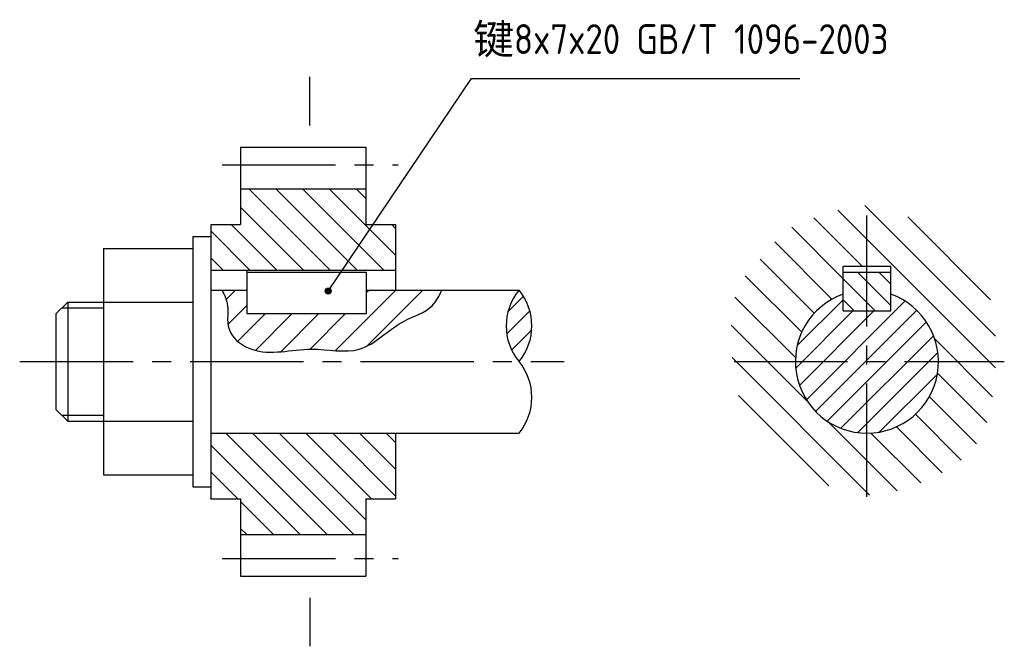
# Model space of a CAD drawing. Header units: millimetres. Extents: x -5306 to -5141, y 8738 to 8843.
import ezdxf

# ---------------------------------------------------------------- set-up
doc = ezdxf.new("R2010")
doc.units = ezdxf.units.MM
doc.linetypes.add('CENTER2', pattern=[28.575000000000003, 19.05, -3.175, 3.175, -3.175])
doc.layers.get('0').update_dxf_attribs({"color": 5})
for name, color, linetype in [('ST剖面线', 7, 'Continuous'), ('ST点画线', 1, 'CENTER2'), ('ST细实线', 7, 'Continuous'), ('辅助线', 7, 'Continuous')]:
    doc.layers.add(name, color=color, linetype=linetype)
doc.layers.add('ST粗实线', color=7, linetype='Continuous', lineweight=30)
doc.styles.get("Standard").update_dxf_attribs({"font": 'gbenor.shx', "height": 25})

msp = doc.modelspace()

# ---------------------------------------------------------------- hatches: boundary and pattern name
h = msp.add_hatch()
h.set_pattern_fill('ANSI31', angle=90)
h.set_pattern_definition([(135, (0, 0), (-2.245064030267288, -2.245064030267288), [])])
h.paths.add_polyline_path([(-5246.725240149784, 8808.746522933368), (-5247.936792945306, 8808.746522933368), (-5247.936792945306, 8814.746522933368), (-5268.936792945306, 8814.746522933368), (-5268.936792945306, 8808.746522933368), (-5273.936792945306, 8808.746522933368), (-5273.936792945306, 8801.04652293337), (-5251.915872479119, 8801.04652293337)])
h.paths.add_polyline_path([(-5242.936792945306, 8808.746522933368), (-5246.725240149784, 8808.746522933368), (-5251.915872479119, 8801.04652293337), (-5242.936792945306, 8801.04652293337)])
h.paths.add_polyline_path([(-5242.936792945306, 8773.746522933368), (-5273.936792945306, 8773.746522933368), (-5273.936792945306, 8762.746522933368), (-5268.936792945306, 8762.746522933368), (-5268.936792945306, 8756.746522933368), (-5247.936792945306, 8756.746522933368), (-5247.936792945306, 8762.746522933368), (-5242.936792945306, 8762.746522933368)])
h = msp.add_hatch()
h.set_pattern_fill('ANSI31', color=256)
h.set_pattern_definition([(45, (0, 0), (-2.245064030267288, 2.245064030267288), [])])
edge = h.paths.add_edge_path()
edge.add_spline(control_points=[(-5272.058624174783, 8797.746522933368), (-5271.644583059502, 8796.885657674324), (-5270.916872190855, 8795.372617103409), (-5271.222740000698, 8792.918762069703), (-5270.759968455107, 8789.824267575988), (-5265.378131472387, 8786.193419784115), (-5257.841499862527, 8788.730928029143), (-5248.288858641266, 8786.369253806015), (-5242.931800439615, 8792.604725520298), (-5236.93648816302, 8794.171685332), (-5235.638120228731, 8796.788257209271), (-5235.162619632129, 8797.746522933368)], knot_values=[0, 0, 0, 0, 2.789637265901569, 4.903013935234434, 7.297786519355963, 11.81071262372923, 21.9159874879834, 29.90620524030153, 38.77240951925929, 44.13554059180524, 47.23466958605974, 47.23466958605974, 47.23466958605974, 47.23466958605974], degree=3, periodic=0)
edge.add_line((-5235.162619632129, 8797.746522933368), (-5247.852965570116, 8797.746522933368))
edge.add_line((-5247.852965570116, 8797.746522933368), (-5247.852965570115, 8793.746522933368))
edge.add_line((-5247.852965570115, 8793.746522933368), (-5267.852965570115, 8793.74652293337))
edge.add_line((-5267.852965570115, 8793.74652293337), (-5267.852965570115, 8797.746522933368))
edge.add_line((-5267.852965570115, 8797.746522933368), (-5272.058624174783, 8797.746522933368))
at = {"layer": 'ST剖面线'}
h = msp.add_hatch(dxfattribs=at)
h.set_pattern_fill('ANSI31', scale=30, angle=90, style=0)
h.set_pattern_definition([(135, (-5339.355325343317, 8705.966633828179), (-2.651650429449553, -2.651650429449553), [])])
edge = h.paths.add_edge_path()
edge.add_line((-5167.87399432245, 8801.746522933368), (-5159.87399432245, 8801.746522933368))
edge.add_line((-5159.87399432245, 8801.746522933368), (-5159.87399432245, 8797.060231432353))
edge.add_arc((-5163.87399432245, 8785.746522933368), 12.00000000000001, 0, 70.52877936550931, ccw=False)
edge.add_line((-5151.87399432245, 8785.746522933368), (-5142.259881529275, 8785.746522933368))
edge.add_spline(control_points=[(-5142.259881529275, 8785.746522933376), (-5142.184011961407, 8788.41315418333), (-5142.546104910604, 8795.926904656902), (-5145.360173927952, 8803.700794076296), (-5157.551015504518, 8810.788009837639), (-5165.530474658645, 8813.224240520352), (-5170.406811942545, 8810.345059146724)], knot_values=[108.1098856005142, 108.1098856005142, 108.1098856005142, 108.1098856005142, 118.2710208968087, 136.2628301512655, 146.6466555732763, 163.2216124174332, 163.2216124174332, 163.2216124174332, 163.2216124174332], degree=3, periodic=0)
edge.add_spline(control_points=[(-5170.406811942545, 8810.345059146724), (-5171.687716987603, 8810.126049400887), (-5174.717819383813, 8809.607961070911), (-5178.67408164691, 8806.883749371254), (-5181.824907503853, 8802.773125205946), (-5184.156338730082, 8800.27414123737), (-5185.415902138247, 8798.924056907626)], knot_values=[0, 0, 0, 0, 3.870817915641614, 9.15678698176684, 13.86704517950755, 19.4021202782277, 19.4021202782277, 19.4021202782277, 19.4021202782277], degree=3, periodic=0)
edge.add_spline(control_points=[(-5185.415902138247, 8798.924056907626), (-5187.454050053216, 8792.22833941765), (-5186.470871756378, 8781.190162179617), (-5181.71104622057, 8769.593567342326), (-5173.06663138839, 8766.492910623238), (-5167.798481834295, 8763.4661319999), (-5164.078848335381, 8763.368291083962), (-5163.873994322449, 8763.367440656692)], knot_values=[0, 0, 0, 0, 22.61455356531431, 33.92079664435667, 45.47793358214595, 58.96508084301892, 59.74250785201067, 59.74250785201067, 59.74250785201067, 59.74250785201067], degree=3, periodic=0)
edge.add_line((-5163.87399432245, 8763.367440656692), (-5163.87399432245, 8773.746522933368))
edge.add_arc((-5163.87399432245, 8785.746522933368), 12.00000000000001, 109.4712206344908, 269.9999999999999, ccw=False)
edge.add_line((-5167.87399432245, 8797.060231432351), (-5167.87399432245, 8801.746522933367))
edge = h.paths.add_edge_path(flags=16)
edge.add_spline(control_points=[(-5163.873994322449, 8763.367440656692), (-5159.227098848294, 8763.348149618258), (-5147.728607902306, 8767.926281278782), (-5143.390138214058, 8774.428813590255), (-5142.35742957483, 8782.317945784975), (-5142.259881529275, 8785.746522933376)], knot_values=[59.74250785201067, 59.74250785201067, 59.74250785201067, 59.74250785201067, 77.37761295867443, 95.04537348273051, 108.1098856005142, 108.1098856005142, 108.1098856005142, 108.1098856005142], degree=3, periodic=0)
edge.add_line((-5142.259881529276, 8785.746522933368), (-5151.87399432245, 8785.746522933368))
edge.add_arc((-5163.87399432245, 8785.746522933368), 12.00000000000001, -90, 0, ccw=False)
edge.add_line((-5163.87399432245, 8773.746522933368), (-5163.87399432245, 8763.367440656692))
h = msp.add_hatch(dxfattribs=at)
h.set_pattern_fill('ANSI31', scale=20, angle=90, style=0)
h.set_pattern_definition([(135, (-5339.355325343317, 8705.966633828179), (-1.767766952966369, -1.767766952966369), [])])
h.paths.add_polyline_path([(-5167.87399432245, 8794.246522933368), (-5163.87399432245, 8794.246522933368), (-5163.87399432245, 8800.746522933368), (-5167.87399432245, 8800.746522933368)])
h.paths.add_polyline_path([(-5163.87399432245, 8794.246522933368), (-5159.87399432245, 8794.246522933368), (-5159.87399432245, 8800.746522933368), (-5163.87399432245, 8800.746522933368)])
msp.add_hatch(color=7, dxfattribs=at).paths.add_polyline_path([(-5253.746664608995, 8797.588928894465, 1), (-5254.746664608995, 8797.588928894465, 1)])
h = msp.add_hatch(dxfattribs=at)
h.set_pattern_fill('ANSI31', scale=20, style=0)
h.set_pattern_definition([(45, (-5333.482259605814, 8705.96663382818), (-1.767766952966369, 1.767766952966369), [])])
h.paths.add_polyline_path([(-5222.237267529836, 8785.746522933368, 0.3585994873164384), (-5222.237267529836, 8797.746522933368, 0.3585994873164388)])
h = msp.add_hatch(dxfattribs=at)
h.set_pattern_fill('ANSI31', scale=20, style=0)
h.set_pattern_definition([(45, (-5339.355325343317, 8705.966633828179), (-1.767766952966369, 1.767766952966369), [])])
h.paths.add_polyline_path([(-5163.87399432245, 8785.746522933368), (-5175.873994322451, 8785.746522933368, 0.4142135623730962), (-5163.87399432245, 8773.746522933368)])
h.paths.add_polyline_path([(-5163.87399432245, 8773.746522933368, 0.414213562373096), (-5151.873994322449, 8785.746522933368), (-5163.87399432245, 8785.746522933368)])
h.paths.add_polyline_path([(-5151.873994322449, 8785.746522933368, 0.3178372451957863), (-5159.87399432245, 8797.060231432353), (-5159.87399432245, 8794.246522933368), (-5163.87399432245, 8794.246522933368), (-5163.87399432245, 8785.746522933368)])
h.paths.add_polyline_path([(-5163.87399432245, 8785.746522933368), (-5163.87399432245, 8794.246522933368), (-5167.87399432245, 8794.246522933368), (-5167.87399432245, 8797.060231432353, 0.3178372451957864), (-5175.873994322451, 8785.746522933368)])

# ---------------------------------------------------------------- linework, layer by layer
at = {"lineweight": 30}
for p, q in [((-5242.936792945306, 8801.04652293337), (-5273.936792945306, 8801.04652293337)), ((-5267.852965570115, 8793.74652293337), (-5267.852965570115, 8800.74652293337)), ((-5267.852965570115, 8800.74652293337), (-5247.852965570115, 8800.746522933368)), ((-5247.852965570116, 8800.746522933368), (-5247.852965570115, 8793.746522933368)), ((-5291.936792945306, 8795.746522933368), (-5276.936792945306, 8795.746522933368)), ((-5247.852965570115, 8793.746522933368), (-5267.852965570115, 8793.74652293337)), ((-5291.936792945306, 8775.746522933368), (-5276.936792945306, 8775.746522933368))]:
    msp.add_line(p, q, dxfattribs=at)
for p, q in [((-5267.852965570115, 8800.74652293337), (-5267.852965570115, 8801.04652293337)), ((-5298.936792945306, 8794.746522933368), (-5291.936792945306, 8794.746522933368)), ((-5298.936792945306, 8776.746522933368), (-5291.936792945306, 8776.746522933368))]:
    msp.add_line(p, q)
at = {"color": 7, "lineweight": 30}
msp.add_line((-5297.936792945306, 8795.746522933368), (-5297.936792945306, 8775.746522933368), dxfattribs=at)
at = {"layer": 'ST点画线', "color": 7}
for p, q in [((-5272.058624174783, 8818.746522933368), (-5242.521082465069, 8818.746522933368)), ((-5163.87399432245, 8763.042889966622), (-5163.87399432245, 8810.282443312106)), ((-5306, 8785.746522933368), (-5214.648848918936, 8785.746522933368)), ((-5186.15859273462, 8785.746522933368), (-5140.823883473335, 8785.746522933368)), ((-5272.058624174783, 8752.746522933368), (-5242.521082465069, 8752.746522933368))]:
    msp.add_line(p, q, dxfattribs=at)
at = {"layer": 'ST粗实线', "color": 7}
for p, q in [((-5257.340289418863, 8825.377775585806), (-5257.340289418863, 8833.493045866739)), ((-5268.936792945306, 8821.746522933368), (-5247.936792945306, 8821.746522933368)), ((-5268.936792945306, 8821.746522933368), (-5268.936792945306, 8808.746522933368)), ((-5247.936792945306, 8821.746522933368), (-5247.936792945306, 8808.746522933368)), ((-5268.936792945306, 8814.746522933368), (-5247.936792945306, 8814.746522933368)), ((-5273.936792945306, 8808.746522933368), (-5273.936792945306, 8762.746522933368)), ((-5273.936792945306, 8808.746522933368), (-5268.936792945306, 8808.746522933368)), ((-5247.936792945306, 8808.746522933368), (-5242.936792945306, 8808.746522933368)), ((-5242.936792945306, 8808.746522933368), (-5242.936792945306, 8797.74652293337)), ((-5276.936792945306, 8806.746522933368), (-5276.936792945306, 8764.746522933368)), ((-5276.936792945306, 8806.746522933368), (-5273.936792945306, 8806.746522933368)), ((-5291.936792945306, 8804.746522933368), (-5291.936792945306, 8766.746522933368)), ((-5291.936792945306, 8804.746522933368), (-5276.936792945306, 8804.746522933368)), ((-5167.87399432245, 8801.746522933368), (-5159.87399432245, 8801.746522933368)), ((-5167.87399432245, 8794.246522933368), (-5167.87399432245, 8801.746522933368)), ((-5167.87399432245, 8800.746522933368), (-5159.87399432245, 8800.746522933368)), ((-5159.87399432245, 8794.246522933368), (-5159.87399432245, 8801.746522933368)), ((-5273.936792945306, 8797.746522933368), (-5267.852965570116, 8797.746522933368)), ((-5247.852965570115, 8797.746522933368), (-5222.237267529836, 8797.746522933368)), ((-5297.936792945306, 8795.746522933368), (-5291.936792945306, 8795.746522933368)), ((-5167.87399432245, 8794.246522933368), (-5159.87399432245, 8794.246522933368)), ((-5297.936792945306, 8775.746522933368), (-5291.936792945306, 8775.746522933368)), ((-5273.936792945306, 8773.746522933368), (-5222.237267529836, 8773.746522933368)), ((-5242.936792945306, 8773.746522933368), (-5242.936792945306, 8762.746522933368)), ((-5291.936792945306, 8766.746522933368), (-5276.936792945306, 8766.746522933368)), ((-5276.936792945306, 8764.746522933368), (-5273.936792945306, 8764.746522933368)), ((-5273.936792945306, 8762.746522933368), (-5268.936792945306, 8762.746522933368)), ((-5268.936792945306, 8762.746522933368), (-5268.936792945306, 8749.746522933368)), ((-5247.936792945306, 8762.746522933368), (-5242.936792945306, 8762.746522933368)), ((-5247.936792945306, 8762.746522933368), (-5247.936792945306, 8749.746522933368)), ((-5268.936792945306, 8756.746522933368), (-5247.936792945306, 8756.746522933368)), ((-5268.936792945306, 8749.746522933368), (-5247.936792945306, 8749.746522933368)), ((-5257.340289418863, 8746.115270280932), (-5257.340289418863, 8738))]:
    msp.add_line(p, q, dxfattribs=at)
at = {"layer": 'ST粗实线', "color": 5}
for p, q in [((-5299.936792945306, 8793.746522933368), (-5297.936792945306, 8795.746522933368)), ((-5299.936792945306, 8793.746522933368), (-5299.936792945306, 8777.746522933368)), ((-5299.936792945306, 8777.746522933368), (-5297.936792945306, 8775.746522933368))]:
    msp.add_line(p, q, dxfattribs=at)
at = {"layer": 'ST粗实线', "color": 7}
msp.add_arc((-5163.87399432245, 8785.746522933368), 12, 109.4712206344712, 70.5287793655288, dxfattribs=at)
at = {"layer": 'ST细实线', "color": 7}
for p, q in [((-5254.246664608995, 8797.588928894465), (-5230.208695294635, 8833.247852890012)), ((-5230.208695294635, 8833.247852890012), (-5175.133307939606, 8833.247852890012))]:
    msp.add_line(p, q, dxfattribs=at)
msp.add_circle((-5254.246664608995, 8797.588928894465), 0.5, dxfattribs=at)
for centre, start, end in [((-5214.947186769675, 8791.746522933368), 140.5443847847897, 219.4556152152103), ((-5229.527348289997, 8791.746522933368), 320.5443847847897, 39.45561521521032), ((-5229.527348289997, 8779.746522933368), 320.5443847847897, 39.45561521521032)]:
    msp.add_arc(centre, 9.44167768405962, start, end, dxfattribs=at)
msp.add_spline([(-5272.058624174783, 8797.746522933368), (-5271.118598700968, 8795.12003703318), (-5271.118598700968, 8793.006660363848), (-5270.648586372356, 8790.658464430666), (-5267.123489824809, 8787.840629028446), (-5257.018214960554, 8787.840629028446), (-5249.027997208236, 8787.840629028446), (-5241.507792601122, 8792.537021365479), (-5236.807664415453, 8795.12003703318), (-5235.162619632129, 8797.746522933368)], degree=3, dxfattribs=at)

# ---------------------------------------------------------------- texts
at = {"layer": '辅助线', "color": 7, "insert": (-5229.906603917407, 8842.349237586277), "char_height": 25, "attachment_point": 1}
msp.add_mtext_dynamic_manual_height_columns('\\A1;{\\fFangSong_GB2312|b0|i0|c134|p49;\\H0.2x;键\\Fgbenor|c134;8x7x20 GB/T 1096-2003}', width=79.37300652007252, gutter_width=125, heights=[0], dxfattribs=at)

doc.saveas('drawing.dxf')
